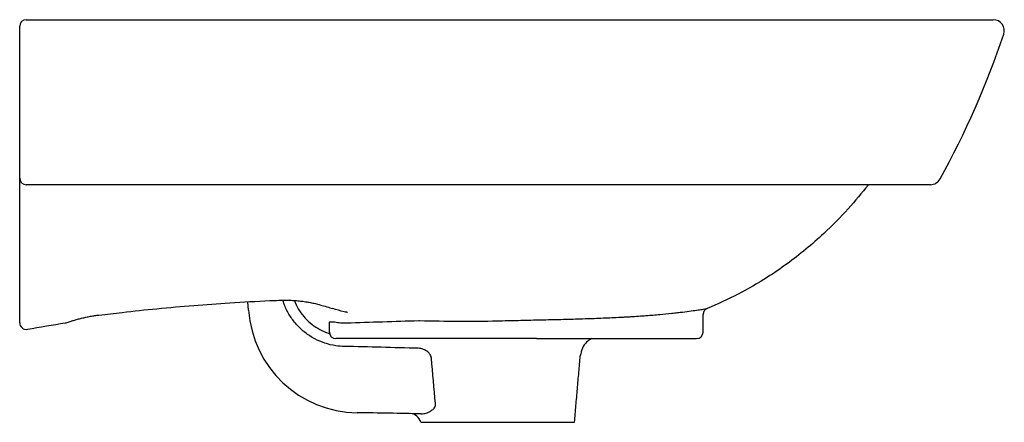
# Model space of a CAD drawing. Header units: millimetres. Extents: x 4510.682 to 4511.13, y 2718.179 to 2718.362.
import ezdxf

# ---------------------------------------------------------------- set-up
doc = ezdxf.new("R2010")
doc.units = ezdxf.units.MM
doc.layers.add('SANINDUSA', color=3, linetype='Continuous')

msp = doc.modelspace()

# ---------------------------------------------------------------- linework, layer by layer
at = {"layer": 'SANINDUSA'}
for p, q in [((4510.786541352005, 2718.229633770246), (4510.786277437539, 2718.233407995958)), ((4510.823310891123, 2718.219688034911), (4510.823310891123, 2718.221204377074)), ((4510.899892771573, 2718.216688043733), (4510.826310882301, 2718.216688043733)), ((4510.917555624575, 2718.216688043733), (4510.899892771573, 2718.216688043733)), ((4510.917555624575, 2718.216688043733), (4510.990392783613, 2718.216688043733)), ((4510.864880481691, 2718.178688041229), (4510.869273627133, 2718.178688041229)), ((4510.869273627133, 2718.178688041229), (4510.871391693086, 2718.178688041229)), ((4510.871391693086, 2718.178688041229), (4510.934880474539, 2718.178688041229))]:
    msp.add_line(p, q, dxfattribs=at)
for centre, radius, start, end in [((4510.685380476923, 2718.358688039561), 0.003000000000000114, 90, 180), ((4511.125483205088, 2718.356688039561), 0.005000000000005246, 341.3800612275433, 90), ((4510.75115857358, 2718.482807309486), 0.4, 331.0630903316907, 341.3800503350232), ((4510.685380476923, 2718.289688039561), 0.003000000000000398, 180, 270), ((4511.096844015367, 2718.291688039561), 0.005000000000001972, 270, 331.0630827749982), ((4510.836573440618, 2718.233132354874), 0.0501542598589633, 183.9999999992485, 269.3105599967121), ((4510.685358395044, 2718.223869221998), 0.002977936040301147, 179.8012350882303, 280.6759271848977), ((4510.702704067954, 2718.228872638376), 0.004999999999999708, 279.2720071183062, 290.1943208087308), ((4510.826310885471, 2718.21968803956), 0.003000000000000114, 180, 270), ((4510.990392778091, 2718.21968803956), 0.003000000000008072, 270, 0), ((4510.860001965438, 2718.177592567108), 0.005000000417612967, 12.23461830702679, 88.87975613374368)]:
    msp.add_arc(centre, radius, start, end, dxfattribs=at)
for points, knots in [([(4510.685380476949, 2718.36168803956), (4510.692258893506, 2718.36168803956), (4510.706883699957, 2718.36168803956), (4510.729590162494, 2718.36168803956), (4510.753472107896, 2718.36168803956), (4510.775774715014, 2718.36168803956), (4510.796399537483, 2718.36168803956), (4510.815273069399, 2718.36168803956), (4510.83427665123, 2718.36168803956), (4510.852269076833, 2718.36168803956), (4510.869215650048, 2718.36168803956), (4510.885086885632, 2718.36168803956), (4510.90094840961, 2718.36168803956), (4510.916726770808, 2718.36168803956), (4510.932348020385, 2718.36168803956), (4510.947553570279, 2718.36168803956), (4510.962300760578, 2718.36168803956), (4510.976556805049, 2718.36168803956), (4510.990447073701, 2718.36168803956), (4511.003872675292, 2718.36168803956), (4511.01658883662, 2718.36168803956), (4511.028554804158, 2718.36168803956), (4511.03977672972, 2718.36168803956), (4511.050761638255, 2718.36168803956), (4511.061374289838, 2718.36168803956), (4511.07150604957, 2718.36168803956), (4511.080778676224, 2718.36168803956), (4511.089162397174, 2718.36168803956), (4511.096970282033, 2718.36168803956), (4511.104058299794, 2718.36168803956), (4511.110320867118, 2718.36168803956), (4511.115492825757, 2718.36168803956), (4511.119586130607, 2718.36168803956), (4511.122619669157, 2718.36168803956), (4511.12440852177, 2718.36168803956), (4511.125331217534, 2718.36168803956), (4511.125432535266, 2718.36168803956), (4511.125483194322, 2718.36168803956)], [0, 0, 0, 0, 0.03655061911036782, 0.0777134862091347, 0.1188895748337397, 0.1600432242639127, 0.1915523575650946, 0.2230910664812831, 0.2546196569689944, 0.2861149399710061, 0.3121397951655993, 0.3382493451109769, 0.3643845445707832, 0.3904986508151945, 0.4165594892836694, 0.4425517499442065, 0.4675378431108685, 0.4926073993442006, 0.5176985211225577, 0.5427552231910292, 0.5677304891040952, 0.5917566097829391, 0.615809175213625, 0.6398364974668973, 0.6665460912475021, 0.6933419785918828, 0.7201780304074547, 0.7469944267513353, 0.7737212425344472, 0.8039847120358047, 0.8343545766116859, 0.8647937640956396, 0.895250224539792, 0.9256600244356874, 0.9559502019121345, 0.9779750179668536, 1, 1, 1, 1]), ([(4510.682380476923, 2718.356261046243), (4510.682380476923, 2718.356412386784), (4510.682380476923, 2718.356564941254), (4510.682380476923, 2718.356872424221), (4510.682380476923, 2718.357027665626), (4510.682380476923, 2718.357323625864), (4510.682380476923, 2718.357468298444), (4510.682380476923, 2718.357737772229), (4510.682380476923, 2718.35786225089), (4510.682380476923, 2718.358091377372), (4510.682380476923, 2718.358193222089), (4510.682380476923, 2718.358369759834), (4510.682380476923, 2718.358445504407), (4510.682380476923, 2718.358625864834), (4510.682380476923, 2718.358688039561), (4510.682380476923, 2718.358688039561)], [0, 0, 0, 0, 0.1249999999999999, 0.1249999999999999, 0.2499999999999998, 0.2499999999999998, 0.3749999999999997, 0.3749999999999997, 0.4999999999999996, 0.4999999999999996, 0.6249999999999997, 0.6249999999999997, 0.7499999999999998, 0.7499999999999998, 1, 1, 1, 1]), ([(4510.682380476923, 2718.292827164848), (4510.682380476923, 2718.303089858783), (4510.682380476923, 2718.313516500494), (4510.682380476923, 2718.334698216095), (4510.682380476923, 2718.345416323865), (4510.682380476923, 2718.356261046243)], [0, 0, 0, 0, 0.5, 0.5, 1, 1, 1, 1]), ([(4510.682380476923, 2718.289688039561), (4510.682380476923, 2718.289688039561), (4510.682380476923, 2718.289716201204), (4510.682380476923, 2718.289827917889), (4510.682380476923, 2718.289911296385), (4510.682380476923, 2718.290126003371), (4510.682380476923, 2718.290259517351), (4510.682380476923, 2718.290561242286), (4510.682380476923, 2718.290733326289), (4510.682380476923, 2718.290918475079)], [0, 0, 0, 0, 0.25, 0.25, 0.5, 0.5, 0.75, 0.75, 1, 1, 1, 1]), ([(4510.682380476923, 2718.226368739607), (4510.682380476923, 2718.236432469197), (4510.682380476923, 2718.24655858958), (4510.682380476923, 2718.261817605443), (4510.682380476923, 2718.266916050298), (4510.682380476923, 2718.277128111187), (4510.682380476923, 2718.282242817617), (4510.682380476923, 2718.289688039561)], [0, 0, 0, 0, 0.4999999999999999, 0.4999999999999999, 0.7499999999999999, 0.7499999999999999, 1, 1, 1, 1]), ([(4511.096844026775, 2718.28668803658), (4511.096769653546, 2718.28668803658), (4511.096620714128, 2718.28668803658), (4511.095365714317, 2718.28668803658), (4511.093261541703, 2718.28668803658), (4511.090164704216, 2718.28668803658), (4511.086045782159, 2718.28668803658), (4511.080816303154, 2718.28668803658), (4511.074426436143, 2718.28668803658), (4511.067680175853, 2718.28668803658), (4511.060927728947, 2718.28668803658), (4511.054485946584, 2718.28668803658), (4511.047447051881, 2718.28668803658), (4511.039798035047, 2718.28668803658), (4511.031543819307, 2718.28668803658), (4511.023584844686, 2718.28668803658), (4511.016093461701, 2718.28668803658), (4511.009190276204, 2718.28668803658), (4511.002032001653, 2718.28668803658), (4510.9939218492, 2718.28668803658), (4510.984810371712, 2718.28668803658), (4510.974649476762, 2718.28668803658), (4510.964103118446, 2718.28668803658), (4510.953194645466, 2718.28668803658), (4510.941957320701, 2718.28668803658), (4510.929774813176, 2718.28668803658), (4510.916639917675, 2718.28668803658), (4510.902583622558, 2718.28668803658), (4510.88830104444, 2718.28668803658), (4510.873845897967, 2718.28668803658), (4510.859256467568, 2718.28668803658), (4510.842057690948, 2718.28668803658), (4510.822297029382, 2718.28668803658), (4510.800000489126, 2718.28668803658), (4510.777804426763, 2718.28668803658), (4510.757153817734, 2718.28668803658), (4510.738064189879, 2718.28668803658), (4510.722430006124, 2718.28668803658), (4510.708816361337, 2718.28668803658), (4510.697162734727, 2718.28668803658), (4510.689307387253, 2718.28668803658), (4510.685380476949, 2718.28668803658)], [0, 0, 0, 0, 0.02810629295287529, 0.05628550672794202, 0.08569886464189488, 0.1151358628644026, 0.1445440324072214, 0.17505764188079, 0.2056053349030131, 0.2361121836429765, 0.2574207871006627, 0.2787438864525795, 0.3000510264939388, 0.3219582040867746, 0.3438831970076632, 0.3657891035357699, 0.3816135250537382, 0.3974378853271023, 0.4133814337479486, 0.4293250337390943, 0.4498526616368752, 0.4703965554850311, 0.4909244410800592, 0.5120462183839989, 0.5331850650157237, 0.5543079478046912, 0.5796331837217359, 0.6049855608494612, 0.6303173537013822, 0.6563589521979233, 0.6824177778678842, 0.708467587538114, 0.7486527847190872, 0.7888431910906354, 0.829307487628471, 0.8697743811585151, 0.9023232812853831, 0.9348731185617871, 0.9565849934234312, 0.9782967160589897, 1, 1, 1, 1]), ([(4511.06865544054, 2718.28668803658), (4511.065633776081, 2718.282976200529), (4511.059288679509, 2718.2751818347), (4511.049622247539, 2718.265499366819), (4511.040239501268, 2718.25725539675), (4511.031674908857, 2718.250605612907), (4511.021462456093, 2718.243645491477), (4511.009424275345, 2718.236611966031), (4510.999990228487, 2718.232455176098), (4510.995254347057, 2718.230368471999)], [0, 0, 0, 0, 0.1534182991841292, 0.3221581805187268, 0.4379459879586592, 0.5538343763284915, 0.6696113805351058, 0.8341452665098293, 1, 1, 1, 1]), ([(4510.718393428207, 2718.227420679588), (4510.721958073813, 2718.227739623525), (4510.730759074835, 2718.22886159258), (4510.745164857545, 2718.230385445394), (4510.761477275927, 2718.231833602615), (4510.778591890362, 2718.233018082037), (4510.791476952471, 2718.233776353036), (4510.798915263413, 2718.234068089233), (4510.800279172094, 2718.234121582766)], [0, 0, 0, 0, 0.1304124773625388, 0.3239622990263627, 0.5289060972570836, 0.728347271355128, 0.9501890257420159, 1, 1, 1, 1]), ([(4510.800279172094, 2718.234121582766), (4510.800801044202, 2718.234129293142), (4510.802157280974, 2718.234181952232), (4510.80426810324, 2718.234170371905), (4510.806632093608, 2718.234087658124), (4510.808994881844, 2718.233915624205), (4510.811339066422, 2718.233656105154), (4510.813633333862, 2718.233308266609), (4510.815869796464, 2718.232861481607), (4510.818250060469, 2718.232291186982), (4510.820846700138, 2718.231568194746), (4510.823037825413, 2718.230882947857), (4510.824404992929, 2718.230492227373), (4510.824829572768, 2718.230359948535)], [0, 0, 0, 0, 0.04639278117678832, 0.1170687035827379, 0.1922188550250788, 0.2725408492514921, 0.358378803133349, 0.4495450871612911, 0.5453911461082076, 0.651447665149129, 0.7804989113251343, 0.9352658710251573, 0.9999999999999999, 0.9999999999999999, 0.9999999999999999, 0.9999999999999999]), ([(4510.830138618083, 2718.213121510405), (4510.828830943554, 2718.213197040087), (4510.8258384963, 2718.213369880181), (4510.821268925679, 2718.214509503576), (4510.816591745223, 2718.216485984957), (4510.812325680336, 2718.219250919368), (4510.808560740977, 2718.222676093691), (4510.805474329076, 2718.226708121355), (4510.803288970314, 2718.230574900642), (4510.802499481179, 2718.233177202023), (4510.802200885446, 2718.234161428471)], [0, 0, 0, 0, 0.1049910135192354, 0.2402586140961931, 0.3755265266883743, 0.5109775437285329, 0.6464293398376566, 0.7819864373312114, 0.9175442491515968, 1, 1, 1, 1]), ([(4510.807444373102, 2718.234013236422), (4510.807547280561, 2718.233689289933), (4510.808076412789, 2718.232023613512), (4510.809697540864, 2718.229275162), (4510.812250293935, 2718.22591071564), (4510.815389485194, 2718.223042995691), (4510.818956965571, 2718.220793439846), (4510.821692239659, 2718.219474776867), (4510.8232432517, 2718.219117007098), (4510.823425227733, 2718.219075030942)], [0, 0, 0, 0, 0.04496461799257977, 0.2312002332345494, 0.4174344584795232, 0.6034863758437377, 0.7895367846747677, 0.9753069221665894, 1, 1, 1, 1]), ([(4510.704449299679, 2718.2241818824), (4510.704756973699, 2718.22429417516), (4510.705489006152, 2718.224561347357), (4510.706905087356, 2718.2250085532), (4510.708628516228, 2718.225502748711), (4510.710531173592, 2718.225987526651), (4510.712541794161, 2718.226442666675), (4510.714595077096, 2718.226846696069), (4510.716571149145, 2718.227182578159), (4510.71781274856, 2718.227344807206), (4510.718393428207, 2718.227420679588)], [0, 0, 0, 0, 0.09158266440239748, 0.2178977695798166, 0.3487109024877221, 0.4828552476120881, 0.6168340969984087, 0.7509052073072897, 0.8835016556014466, 1, 1, 1, 1]), ([(4510.831615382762, 2718.228599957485), (4510.831607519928, 2718.228601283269), (4510.831573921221, 2718.228606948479), (4510.831441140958, 2718.228629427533), (4510.830930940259, 2718.228718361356), (4510.828669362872, 2718.229141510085), (4510.826562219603, 2718.229810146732), (4510.824829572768, 2718.230359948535)], [0, 0, 0, 0, 0.003413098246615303, 0.01458452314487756, 0.05763612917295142, 0.2251197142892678, 1, 1, 1, 1]), ([(4510.899818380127, 2718.224780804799), (4510.90297766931, 2718.224860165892), (4510.90611038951, 2718.224933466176), (4510.912324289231, 2718.225074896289), (4510.915405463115, 2718.225143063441), (4510.921516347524, 2718.225280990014), (4510.924546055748, 2718.225350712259), (4510.929050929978, 2718.225462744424), (4510.930548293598, 2718.225501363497), (4510.933519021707, 2718.225581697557), (4510.9349850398, 2718.225623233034), (4510.939326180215, 2718.225752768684), (4510.942144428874, 2718.225846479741), (4510.947632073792, 2718.226053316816), (4510.950301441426, 2718.226166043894), (4510.954192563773, 2718.226353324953), (4510.955470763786, 2718.226418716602), (4510.957359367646, 2718.226521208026), (4510.957984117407, 2718.22655610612), (4510.959223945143, 2718.22662737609), (4510.959839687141, 2718.226663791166), (4510.96287802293, 2718.22684861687), (4510.965189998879, 2718.227006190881), (4510.969584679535, 2718.227337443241), (4510.971667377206, 2718.227510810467), (4510.975604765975, 2718.227867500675), (4510.977459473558, 2718.228050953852), (4510.980066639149, 2718.228327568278), (4510.980908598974, 2718.228420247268), (4510.982518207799, 2718.228603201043), (4510.983286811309, 2718.228693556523), (4510.985486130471, 2718.228959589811), (4510.986810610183, 2718.229130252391), (4510.989180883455, 2718.229448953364), (4510.990226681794, 2718.229596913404), (4510.991583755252, 2718.229795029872), (4510.992000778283, 2718.229857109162), (4510.992762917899, 2718.22997221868), (4510.993108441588, 2718.230025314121), (4510.994027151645, 2718.230168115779), (4510.994485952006, 2718.230241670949), (4510.995099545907, 2718.230341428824), (4510.995254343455, 2718.230367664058), (4510.995254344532, 2718.230368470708)], [0, 0, 0, 0, 0.0625000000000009, 0.0625000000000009, 0.1250000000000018, 0.1250000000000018, 0.1875000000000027, 0.1875000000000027, 0.2187500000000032, 0.2187500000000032, 0.2500000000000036, 0.2500000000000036, 0.3125000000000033, 0.3125000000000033, 0.3750000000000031, 0.3750000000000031, 0.4062500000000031, 0.4062500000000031, 0.4218750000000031, 0.4218750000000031, 0.4375000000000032, 0.4375000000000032, 0.5000000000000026, 0.5000000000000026, 0.5625000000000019, 0.5625000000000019, 0.6250000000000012, 0.6250000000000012, 0.6562500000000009, 0.6562500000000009, 0.6875000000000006, 0.6875000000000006, 0.7500000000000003, 0.7500000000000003, 0.8125000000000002, 0.8125000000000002, 0.8437500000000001, 0.8437500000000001, 0.875, 0.875, 0.9375, 0.9375, 1, 1, 1, 1]), ([(4510.995254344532, 2718.230368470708), (4510.994978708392, 2718.230255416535), (4510.994726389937, 2718.230104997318), (4510.994382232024, 2718.229824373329), (4510.994273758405, 2718.229721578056), (4510.994075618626, 2718.229503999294), (4510.993984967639, 2718.229388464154), (4510.993820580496, 2718.229143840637), (4510.993746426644, 2718.229013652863), (4510.993619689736, 2718.228746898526), (4510.993566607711, 2718.22860990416), (4510.99343778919, 2718.228188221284), (4510.993392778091, 2718.227890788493), (4510.993392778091, 2718.227592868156)], [0, 0, 0, 0, 0.2500000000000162, 0.2500000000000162, 0.3750000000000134, 0.3750000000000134, 0.5000000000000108, 0.5000000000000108, 0.6250000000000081, 0.6250000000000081, 0.7500000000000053, 0.7500000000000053, 1, 1, 1, 1]), ([(4510.682380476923, 2718.224773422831), (4510.682380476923, 2718.224808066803), (4510.682380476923, 2718.224872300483), (4510.682380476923, 2718.225058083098), (4510.682380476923, 2718.225177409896), (4510.682380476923, 2718.225601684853), (4510.682380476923, 2718.22597026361), (4510.682380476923, 2718.226368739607)], [0, 0, 0, 0, 0.249999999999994, 0.249999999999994, 0.499999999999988, 0.499999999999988, 1, 1, 1, 1]), ([(4510.685910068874, 2718.220942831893), (4510.691641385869, 2718.221958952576), (4510.697498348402, 2718.222997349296), (4510.703384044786, 2718.223915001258), (4510.703509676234, 2718.223937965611)], [0, 0, 0, 0, 0.9785476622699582, 1, 1, 1, 1]), ([(4510.823310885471, 2718.224123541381), (4510.823310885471, 2718.224194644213), (4510.823378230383, 2718.224244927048), (4510.823566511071, 2718.224295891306), (4510.82364379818, 2718.224308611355), (4510.823821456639, 2718.224326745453), (4510.823922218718, 2718.224332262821), (4510.824256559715, 2718.224340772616), (4510.824524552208, 2718.224335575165), (4510.82496456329, 2718.224322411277), (4510.825117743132, 2718.224317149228), (4510.825433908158, 2718.22430666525), (4510.825597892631, 2718.224301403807), (4510.825762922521, 2718.224297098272)], [0, 0, 0, 0, 0.2500000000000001, 0.2500000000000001, 0.3749999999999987, 0.3749999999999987, 0.4999999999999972, 0.4999999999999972, 0.7499999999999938, 0.7499999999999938, 0.8749999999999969, 0.8749999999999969, 1, 1, 1, 1]), ([(4510.823310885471, 2718.221204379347), (4510.823310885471, 2718.221715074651), (4510.823310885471, 2718.22221507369), (4510.823310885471, 2718.222949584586), (4510.823310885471, 2718.223193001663), (4510.823310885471, 2718.223667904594), (4510.823310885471, 2718.223898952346), (4510.823310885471, 2718.224123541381)], [0, 0, 0, 0, 0.5, 0.5, 0.75, 0.75, 1, 1, 1, 1]), ([(4510.825762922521, 2718.224297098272), (4510.826641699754, 2718.224130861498), (4510.82752852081, 2718.22401250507), (4510.829318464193, 2718.223872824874), (4510.830221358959, 2718.223851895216), (4510.831121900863, 2718.223880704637)], [0, 0, 0, 0, 0.5, 0.5, 1, 1, 1, 1]), ([(4510.86436532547, 2718.224907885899), (4510.870272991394, 2718.224747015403), (4510.876182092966, 2718.224643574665), (4510.888000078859, 2718.224586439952), (4510.8939101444, 2718.224632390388), (4510.899818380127, 2718.224780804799)], [0, 0, 0, 0, 0.5, 0.5, 1, 1, 1, 1]), ([(4510.9426180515, 2718.216688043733), (4510.941844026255, 2718.216205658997), (4510.940114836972, 2718.215128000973), (4510.938208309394, 2718.212378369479), (4510.937757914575, 2718.210099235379), (4510.937525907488, 2718.208925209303)], [0, 0, 0, 0, 0.2820873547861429, 0.6301893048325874, 1, 1, 1, 1]), ([(4510.869747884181, 2718.207787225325), (4510.869722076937, 2718.208078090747), (4510.869661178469, 2718.208358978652), (4510.869476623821, 2718.208902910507), (4510.869350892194, 2718.209168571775), (4510.869052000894, 2718.20966274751), (4510.868878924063, 2718.209893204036), (4510.868491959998, 2718.210325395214), (4510.868280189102, 2718.21052431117), (4510.867834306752, 2718.210886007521), (4510.867598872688, 2718.211050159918), (4510.867105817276, 2718.211348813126), (4510.866847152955, 2718.211483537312), (4510.866058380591, 2718.211837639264), (4510.865510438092, 2718.21201167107), (4510.864942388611, 2718.21212924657)], [0, 0, 0, 0, 0.1249999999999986, 0.1249999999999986, 0.2499999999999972, 0.2499999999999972, 0.3749999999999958, 0.3749999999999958, 0.4999999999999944, 0.4999999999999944, 0.6249999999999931, 0.6249999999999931, 0.7499999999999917, 0.7499999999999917, 1, 1, 1, 1]), ([(4510.867415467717, 2718.182857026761), (4510.867888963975, 2718.182999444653), (4510.868360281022, 2718.183181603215), (4510.869057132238, 2718.183524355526), (4510.86928862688, 2718.183650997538), (4510.86973957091, 2718.183929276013), (4510.869959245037, 2718.184080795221), (4510.870381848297, 2718.184415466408), (4510.870584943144, 2718.184598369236), (4510.870964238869, 2718.185010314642), (4510.871136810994, 2718.185235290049), (4510.871422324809, 2718.18573861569), (4510.871533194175, 2718.186018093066), (4510.871616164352, 2718.186457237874), (4510.871630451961, 2718.186608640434), (4510.871628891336, 2718.186914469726), (4510.871613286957, 2718.187066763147), (4510.871583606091, 2718.187218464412)], [0, 0, 0, 0, 0.2499999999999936, 0.2499999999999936, 0.3749999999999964, 0.3749999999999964, 0.4999999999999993, 0.4999999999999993, 0.6250000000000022, 0.6250000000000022, 0.7500000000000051, 0.7500000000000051, 0.875000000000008, 0.875000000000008, 0.9375000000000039, 0.9375000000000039, 1, 1, 1, 1]), ([(4510.865113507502, 2718.182502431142), (4510.865492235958, 2718.182495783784), (4510.865872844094, 2718.182524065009), (4510.866635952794, 2718.182645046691), (4510.867019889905, 2718.182738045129), (4510.867415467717, 2718.182857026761)], [0, 0, 0, 0, 0.5, 0.5, 1, 1, 1, 1])]:
    msp.add_open_spline(points, degree=3, knots=knots, dxfattribs=at)
for points, degree in [([(4510.682380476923, 2718.290918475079), (4510.682380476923, 2718.291553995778), (4510.682380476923, 2718.292190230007), (4510.682380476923, 2718.292827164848)], 3), ([(4510.993392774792, 2718.219688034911), (4510.993392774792, 2718.227592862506)], 1), ([(4510.682380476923, 2718.223906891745), (4510.682380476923, 2718.224191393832), (4510.682380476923, 2718.224480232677), (4510.682380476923, 2718.224773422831)], 3), ([(4510.831121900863, 2718.223880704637), (4510.842083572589, 2718.224226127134), (4510.853046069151, 2718.224544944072), (4510.864007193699, 2718.2249068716)], 3), ([(4510.864007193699, 2718.2249068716), (4510.864126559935, 2718.224910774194), (4510.864245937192, 2718.224911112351), (4510.86436532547, 2718.224907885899)], 3), ([(4510.863778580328, 2718.212295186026), (4510.852565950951, 2718.21259863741), (4510.84135335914, 2718.212903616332), (4510.830138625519, 2718.213121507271)], 3), ([(4510.864942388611, 2718.21212924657), (4510.864557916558, 2718.212208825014), (4510.864169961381, 2718.212264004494), (4510.863778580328, 2718.212295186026)], 3), ([(4510.871583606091, 2718.187218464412), (4510.870967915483, 2718.194074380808), (4510.870356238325, 2718.200930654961), (4510.869747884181, 2718.207787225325)], 3), ([(4510.934880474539, 2718.178688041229), (4510.937525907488, 2718.208925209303)], 1), ([(4510.865113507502, 2718.182502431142), (4510.855399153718, 2718.182672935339), (4510.845685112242, 2718.182864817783), (4510.835969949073, 2718.182981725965)], 3)]:
    msp.add_open_spline(points, degree=degree, dxfattribs=at)

doc.saveas('drawing.dxf')
